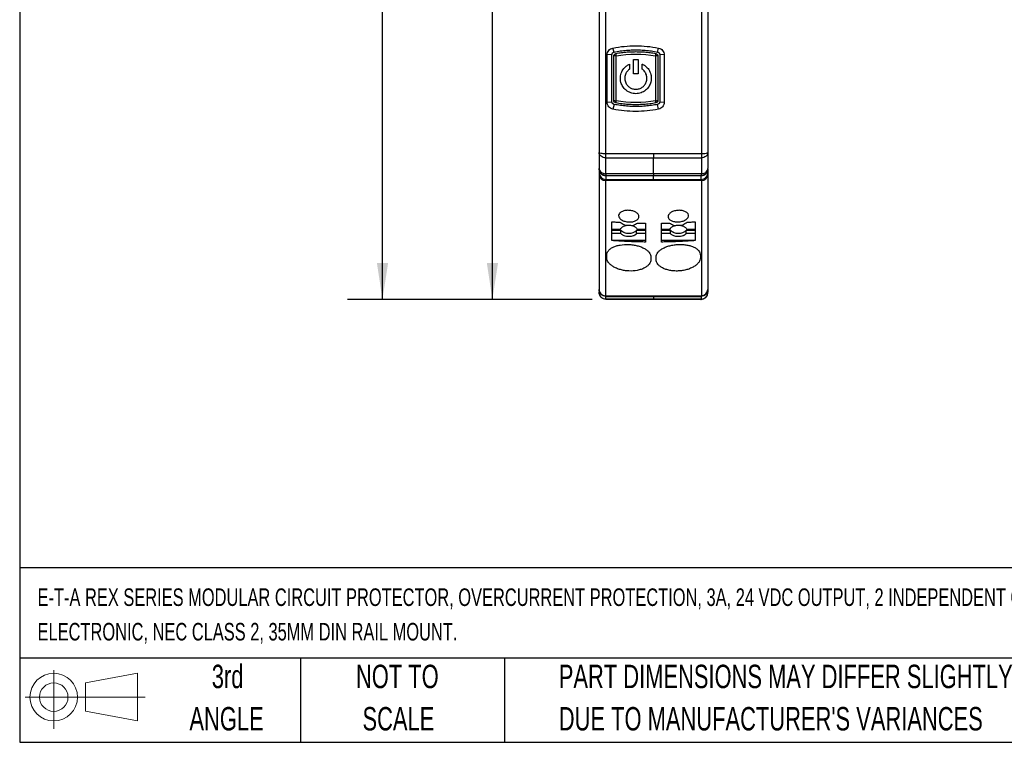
# Model space of a CAD drawing. Header units: millimetres. Extents: x 8 to 341, y 8 to 262.
# Tile 1 of 15: x 8 to 119, y 8 to 90. Entities that reach past the tile are written whole.
import ezdxf

# ---------------------------------------------------------------- set-up
doc = ezdxf.new("R2010")
doc.units = ezdxf.units.MM
doc.header["$LTSCALE"] = 1.25
doc.layers.add('DIMENSIONS', color=140, linetype='Continuous', lineweight=25)
doc.layers.add('TEXT', color=140, linetype='Continuous', lineweight=25)
doc.styles.add('SLDTEXTSTYLE0', font='TXT', dxfattribs={"width": 0.7})
doc.dimstyles.new('SLDDIMSTYLE0', dxfattribs={"dimtxt": 2.69751, "dimasz": 4.1275, "dimexe": 0, "dimexo": 0.0625, "dimgap": 0.674377, "dimtad": 0, "dimtih": 1, "dimtoh": 1, "dimrnd": 1e-09, "dimzin": 12, "dimdsep": 46, "dimtxsty": 'SLDTEXTSTYLE0', "dimsah": 1, "dimcen": 0.09, "dimadec": 0, "dimazin": 3, "dimtfac": 1, "dimtofl": 0, "dimtmove": 0, "dimatfit": 3, "dimfxl": 0, "dimfrac": 2, "dimtolj": 1, "dimtzin": 12, "dimarcsym": 0})

# ---------------------------------------------------------------- blocks, each defined once
blk = doc.blocks.new('Block11')
at = {"color": 7, "linetype": 'Continuous', "lineweight": 18}
for p, q in [((3.24, 6.64), (3.24, 0)), ((6.85, 5.21), (12.72, 6.29)), ((12.72, 6.29), (12.72, 0.91)), ((6.85, 2), (6.85, 5.21)), ((0, 3.6), (13.59, 3.6)), ((6.85, 2), (12.72, 0.91))]:
    blk.add_line(p, q, dxfattribs=at)
for radius in [2.69, 1.61]:
    blk.add_circle((3.24, 3.6), radius, dxfattribs=at)
blk = doc.blocks.new('Block12')
at = {"color": 7, "linetype": 'Continuous'}
blk.add_blockref('Block11', (0, 0), dxfattribs=at)
blk = doc.blocks.new('SW_NOTE_0')
at = {"layer": 'TEXT', "color": 0, "attachment_point": 1, "style": 'SLDTEXTSTYLE0'}
for s, insert, char_height in [('E-T-A REX SERIES MODULAR CIRCUIT PROTECTOR, OVERCURRENT PROTECTION, 3A, 24 VDC OUTPUT, 2 INDEPENDENT CHANNEL(S),', (0, 2.56), 1.98438), ('ELECTRONIC, NEC CLASS 2, 35MM DIN RAIL MOUNT.', (0, -1.34), 1.9844)]:
    blk.add_mtext(s, dxfattribs=dict(at, insert=insert, char_height=char_height))
blk = doc.blocks.new('SW_NOTE_0_3')
at = {"layer": 'TEXT', "color": 0, "char_height": 2.6458, "attachment_point": 1, "style": 'SLDTEXTSTYLE0'}
for s, insert in [('PART DIMENSIONS MAY DIFFER SLIGHTLY', (0, 3.41)), ("DUE TO MANUFACTURER'S VARIANCES", (0, -1.37))]:
    blk.add_mtext(s, dxfattribs=dict(at, insert=insert))
blk = doc.blocks.new('SW_NOTE_0_4')
at = {"layer": 'TEXT', "color": 0, "char_height": 2.646, "attachment_point": 2, "style": 'SLDTEXTSTYLE0'}
for s, insert in [('NOT TO', (6.57, 3.41)), ('SCALE', (6.69, -1.37))]:
    blk.add_mtext(s, dxfattribs=dict(at, insert=insert))
blk = doc.blocks.new('SW_NOTE_0_5')
at = {"layer": 'TEXT', "color": 0, "char_height": 2.646, "attachment_point": 2, "style": 'SLDTEXTSTYLE0'}
for s, insert in [('3rd', (2.89, 3.41)), ('ANGLE', (2.77, -1.37))]:
    blk.add_mtext(s, dxfattribs=dict(at, insert=insert))
blk = doc.blocks.new('_D_2')
at = {"layer": 'DIMENSIONS'}
for p, q in [((79.96, 136.89), (57.42, 136.89)), ((61.39, 136.89), (61.39, 102.41)), ((57.39, 97.52), (56.48, 97.52)), ((56.48, 97.52), (56.48, 93.23)), ((65.4, 97.52), (66.31, 97.52)), ((66.31, 97.52), (66.31, 93.23)), ((56.48, 93.23), (57.39, 93.23)), ((61.39, 57.99), (61.39, 92.63)), ((66.31, 93.23), (65.4, 93.23)), ((72.68, 57.99), (57.42, 57.99))]:
    blk.add_line(p, q, dxfattribs=at)
for points in [[(61.39, 136.89), (60.76, 132.76), (62.03, 132.76)], [(61.39, 57.99), (62.03, 62.12), (60.76, 62.12)]]:
    blk.add_solid(points, dxfattribs=at)
at = {"layer": 'DIMENSIONS', "char_height": 2.646, "attachment_point": 1, "style": 'SLDTEXTSTYLE0'}
for s, insert in [('78.9', (57.39, 101.54)), ('3.11', (57.39, 96.64))]:
    blk.add_mtext(s, dxfattribs=dict(at, insert=insert))
blk = doc.blocks.new('_D_3')
at = {"layer": 'DIMENSIONS'}
for p, q in [((68.18, 139.89), (44.99, 139.89)), ((48.96, 139.89), (48.96, 114.39)), ((44.95, 109.5), (44.05, 109.5)), ((44.05, 109.5), (44.05, 105.21)), ((52.97, 109.5), (53.88, 109.5)), ((53.88, 109.5), (53.88, 105.21)), ((44.05, 105.21), (44.95, 105.21)), ((53.88, 105.21), (52.97, 105.21)), ((48.96, 57.99), (48.96, 104.61)), ((72.68, 57.99), (44.99, 57.99))]:
    blk.add_line(p, q, dxfattribs=at)
for points in [[(48.96, 139.89), (48.33, 135.76), (49.6, 135.76)], [(48.96, 57.99), (49.6, 62.12), (48.33, 62.12)]]:
    blk.add_solid(points, dxfattribs=at)
at = {"layer": 'DIMENSIONS', "char_height": 2.646, "attachment_point": 1, "style": 'SLDTEXTSTYLE0'}
for s, insert in [('81.9', (44.95, 113.51)), ('3.22', (44.95, 108.62))]:
    blk.add_mtext(s, dxfattribs=dict(at, insert=insert))

msp = doc.modelspace()

# ---------------------------------------------------------------- linework, layer by layer
for p, q in [((73.463, 118.651), (73.463, 74.584)), ((74.176, 118.823), (74.176, 74.487)), ((85.05, 118.823), (85.05, 74.487)), ((85.763, 118.651), (85.763, 74.584)), ((75.155, 85.952), (75.012, 86.405)), ((80.071, 85.952), (80.173, 86.405)), ((74.913, 85.657), (74.36, 85.619)), ((74.36, 80.277), (74.36, 85.619)), ((80.825, 85.619), (80.313, 85.657)), ((80.825, 85.619), (80.825, 80.277)), ((74.36, 80.277), (74.913, 80.326)), ((80.313, 80.326), (80.825, 80.277)), ((75.155, 80.032), (75.012, 79.491)), ((80.173, 79.49), (80.071, 80.032)), ((73.463, 74.584), (73.463, 72.792)), ((74.202, 72.192), (74.204, 73.984)), ((79.613, 72.192), (79.613, 73.983)), ((85.021, 73.984), (85.023, 72.192)), ((85.763, 74.584), (85.763, 72.792)), ((73.463, 72.711), (73.463, 72.298)), ((73.477, 72.604), (73.471, 72.598)), ((85.754, 72.598), (85.748, 72.604)), ((85.763, 72.711), (85.763, 72.298)), ((73.463, 72.063), (73.463, 59.095)), ((74.219, 71.951), (74.252, 71.982)), ((74.219, 71.951), (74.219, 71.538)), ((74.252, 71.982), (74.263, 71.992)), ((79.613, 71.547), (79.613, 71.952)), ((85.007, 71.538), (85.006, 71.951)), ((85.05, 71.421), (85.05, 58.411)), ((85.763, 72.063), (85.763, 59.095)), ((74.913, 64.64), (74.913, 66.771)), ((74.913, 65.941), (75.868, 65.941)), ((74.913, 65.81), (75.931, 65.81)), ((75.931, 65.427), (75.931, 65.81)), ((77.695, 65.81), (78.713, 65.81)), ((77.695, 65.427), (77.695, 65.81)), ((77.757, 65.941), (78.713, 65.941)), ((78.713, 66.607), (78.713, 64.476)), ((80.513, 64.476), (80.513, 66.607)), ((80.513, 65.941), (81.468, 65.941)), ((80.513, 65.81), (81.531, 65.81)), ((81.531, 65.427), (81.531, 65.81)), ((83.295, 65.81), (84.313, 65.81)), ((83.295, 65.427), (83.295, 65.81)), ((83.357, 65.941), (84.313, 65.941)), ((84.313, 66.771), (84.313, 64.64)), ((75.931, 65.427), (74.913, 65.427)), ((74.913, 64.669), (78.713, 64.669)), ((78.713, 65.427), (77.695, 65.427)), ((81.531, 65.427), (80.513, 65.427)), ((80.513, 64.669), (84.313, 64.669)), ((84.313, 65.427), (83.295, 65.427)), ((73.463, 59.095), (73.463, 58.792)), ((85.763, 59.095), (85.763, 58.792)), ((74.216, 58.021), (74.216, 58.325)), ((79.613, 58.315), (79.613, 58.021)), ((79.613, 57.992), (79.613, 58.021)), ((85.009, 58.325), (85.01, 58.021))]:
    msp.add_line(p, q)
at = {"flags": 128}
for points in [[(79.613, 74.485), (79.613, 74.414), (79.613, 74.343), (79.613, 74.275), (79.613, 74.21), (79.613, 74.147), (79.613, 74.088), (79.613, 74.033), (79.613, 73.983)], [(74.176, 71.421), (74.176, 69.692), (74.176, 67.993), (74.176, 66.322), (74.176, 64.68), (74.176, 63.068), (74.176, 61.486), (74.176, 59.934), (74.176, 58.411)], [(79.613, 72.192), (79.613, 72.147), (79.613, 72.107), (79.613, 72.072), (79.613, 72.044), (79.613, 72.021), (79.613, 72.005), (79.613, 71.995), (79.613, 71.992)], [(79.613, 71.547), (79.613, 71.536), (79.613, 71.525), (79.613, 71.512), (79.613, 71.498), (79.613, 71.483), (79.613, 71.467), (79.613, 71.45), (79.613, 71.431)], [(79.613, 58.399), (79.613, 58.386), (79.613, 58.373), (79.613, 58.362), (79.613, 58.351), (79.613, 58.341), (79.613, 58.331), (79.613, 58.323), (79.613, 58.315)]]:
    msp.add_lwpolyline(points, dxfattribs=at)
for centre, radius, start, end in [((85.212, 75.963), 1.485, 263.74057, 291.77787), ((74.241, 72.73), 0.779, 181.37916, 268.40582), ((84.963, 72.792), 0.8, 270, 0), ((84.984, 72.73), 0.779, 271.59415, 358.62084), ((74.241, 72.316), 0.778, 181.37872, 268.36253), ((74.175, 72.136), 0.716, 185.91604, 270.08045), ((84.984, 72.316), 0.778, 271.63747, 358.62128), ((85.051, 72.136), 0.716, 269.91955, 354.08396), ((85.029, 59.147), 0.736, 271.6471, 355.96223), ((84.963, 58.792), 0.8, 270, 0)]:
    msp.add_arc(centre, radius, start, end)
for points, knots in [([(74.36, 85.619), (74.36, 85.805), (74.427, 85.988), (74.663, 86.271), (74.829, 86.37), (75.012, 86.405)], [0, 0, 0, 0, 0.5, 0.5, 1, 1, 1, 1]), ([(75.012, 86.405), (75.86, 86.571), (76.724, 86.655), (78.458, 86.655), (79.321, 86.572), (80.173, 86.405)], [0, 0, 0, 0, 0.5, 0.5, 1, 1, 1, 1]), ([(75.113, 85.492), (75.113, 85.561), (75.138, 85.631), (75.227, 85.737), (75.29, 85.774), (75.359, 85.787)], [0, 0, 0, 0, 0.5, 0.5, 1, 1, 1, 1]), ([(75.155, 85.952), (75.271, 85.974), (75.504, 86.018), (75.855, 86.071), (76.207, 86.115), (76.56, 86.15), (76.913, 86.174), (77.267, 86.189), (77.62, 86.193), (77.973, 86.188), (78.326, 86.173), (78.678, 86.149), (79.028, 86.114), (79.378, 86.07), (79.725, 86.017), (79.956, 85.973), (80.071, 85.952)], [0, 0, 0, 0, 0.0721098, 0.1440883, 0.215942, 0.2876776, 0.3593016, 0.4308206, 0.5022414, 0.5735705, 0.6448149, 0.715981, 0.7870758, 0.8581061, 0.9290785, 1, 1, 1, 1]), ([(75.359, 85.787), (75.351, 85.786), (75.35, 85.756), (75.357, 85.656), (75.366, 85.585), (75.379, 85.512)], [0, 0, 0, 0, 0.5, 0.5, 1, 1, 1, 1]), ([(75.359, 85.787), (75.465, 85.806), (75.677, 85.843), (75.998, 85.888), (76.32, 85.926), (76.642, 85.955), (76.965, 85.976), (77.289, 85.989), (77.613, 85.993), (77.937, 85.989), (78.26, 85.976), (78.583, 85.955), (78.906, 85.926), (79.227, 85.888), (79.548, 85.843), (79.761, 85.806), (79.867, 85.787)], [0, 0, 0, 0, 0.0716048, 0.1431292, 0.2145863, 0.2859896, 0.3573523, 0.4286878, 0.5000095, 0.5713309, 0.6426653, 0.714026, 0.7854265, 0.8568802, 0.9284002, 1, 1, 1, 1]), ([(79.846, 85.512), (79.859, 85.585), (79.868, 85.656), (79.876, 85.756), (79.874, 85.786), (79.867, 85.787)], [0, 0, 0, 0, 0.5, 0.5, 1, 1, 1, 1]), ([(79.867, 85.787), (79.935, 85.774), (79.999, 85.737), (80.088, 85.631), (80.113, 85.561), (80.113, 85.492)], [0, 0, 0, 0, 0.5, 0.5, 1, 1, 1, 1]), ([(80.173, 86.405), (80.356, 86.369), (80.522, 86.271), (80.759, 85.985), (80.825, 85.805), (80.825, 85.619)], [0, 0, 0, 0, 0.5, 0.5, 1, 1, 1, 1]), ([(75.379, 85.512), (75.307, 85.512), (75.238, 85.509), (75.14, 85.502), (75.113, 85.497), (75.113, 85.492)], [0, 0, 0, 0, 0.5, 0.5, 1, 1, 1, 1]), ([(75.113, 80.492), (75.113, 80.642), (75.113, 80.942), (75.113, 81.395), (75.113, 81.847), (75.113, 82.301), (75.113, 82.755), (75.113, 83.21), (75.113, 83.665), (75.113, 84.121), (75.113, 84.577), (75.113, 85.035), (75.113, 85.339), (75.113, 85.492)], [0, 0, 0, 0, 0.0912815, 0.1823399, 0.2732243, 0.3639844, 0.4546697, 0.54533, 0.6360153, 0.7267754, 0.8176599, 0.9087184, 1, 1, 1, 1]), ([(80.113, 85.492), (80.113, 85.497), (80.085, 85.502), (79.988, 85.509), (79.919, 85.512), (79.846, 85.512)], [0, 0, 0, 0, 0.5, 0.5, 1, 1, 1, 1]), ([(80.113, 85.492), (80.113, 85.339), (80.113, 85.035), (80.113, 84.577), (80.113, 84.121), (80.113, 83.665), (80.113, 83.21), (80.113, 82.755), (80.113, 82.301), (80.113, 81.847), (80.113, 81.395), (80.113, 80.942), (80.113, 80.642), (80.113, 80.492)], [0, 0, 0, 0, 0.09128141, 0.18233972, 0.27322412, 0.36398412, 0.4546694, 0.54532977, 0.63601511, 0.72677521, 0.81765978, 0.90871831, 1, 1, 1, 1]), ([(78.313, 84.596), (78.348, 84.58), (78.418, 84.547), (78.519, 84.491), (78.615, 84.428), (78.708, 84.359), (78.838, 84.247), (78.995, 84.079), (79.154, 83.838), (79.273, 83.572), (79.353, 83.26), (79.374, 82.918), (79.313, 82.504), (79.118, 82.04), (78.734, 81.604), (78.206, 81.31), (77.715, 81.225), (77.317, 81.258), (76.935, 81.358), (76.495, 81.601), (76.119, 82.026), (75.926, 82.467), (75.854, 82.87), (75.866, 83.221), (75.945, 83.553), (76.067, 83.83), (76.229, 84.076), (76.402, 84.263), (76.575, 84.406), (76.737, 84.513), (76.854, 84.568), (76.913, 84.596)], [0, 0, 0, 0, 0.0121605, 0.0242445, 0.0363047, 0.0483942, 0.060566, 0.0904092, 0.1202757, 0.1510235, 0.1817766, 0.2211205, 0.2581468, 0.3129487, 0.3771143, 0.4373266, 0.4994816, 0.5307847, 0.5621668, 0.623222, 0.6857096, 0.7374953, 0.7724763, 0.8142244, 0.8468302, 0.8794376, 0.9092539, 0.9390562, 0.9594186, 0.9796497, 1, 1, 1, 1]), ([(76.913, 84.027), (76.881, 84.005), (76.818, 83.96), (76.733, 83.883), (76.655, 83.799), (76.585, 83.708), (76.524, 83.611), (76.454, 83.471), (76.389, 83.284), (76.356, 83.045), (76.369, 82.801), (76.445, 82.505), (76.616, 82.204), (76.896, 81.948), (77.229, 81.782), (77.613, 81.72), (78, 81.783), (78.331, 81.949), (78.605, 82.202), (78.816, 82.562), (78.88, 82.945), (78.841, 83.265), (78.777, 83.459), (78.701, 83.612), (78.612, 83.749), (78.488, 83.896), (78.371, 83.984), (78.313, 84.027)], [0, 0, 0, 0, 0.0183701, 0.0364321, 0.0543396, 0.0722502, 0.0903217, 0.1087077, 0.1459669, 0.1832321, 0.2220313, 0.2607993, 0.3269409, 0.3823206, 0.4377661, 0.5001741, 0.5626536, 0.619831, 0.6724142, 0.7370574, 0.8136236, 0.8509939, 0.8883789, 0.9098008, 0.9312288, 0.965618, 1, 1, 1, 1]), ([(75.012, 79.491), (74.829, 79.526), (74.662, 79.625), (74.426, 79.91), (74.36, 80.092), (74.36, 80.277)], [0, 0, 0, 0, 0.5, 0.5, 1, 1, 1, 1]), ([(75.113, 80.492), (75.113, 80.478), (75.14, 80.465), (75.238, 80.444), (75.307, 80.438), (75.379, 80.436)], [0, 0, 0, 0, 0.5, 0.5, 1, 1, 1, 1]), ([(75.359, 80.197), (75.29, 80.209), (75.227, 80.246), (75.138, 80.353), (75.113, 80.422), (75.113, 80.492)], [0, 0, 0, 0, 0.5, 0.5, 1, 1, 1, 1]), ([(75.379, 80.436), (75.368, 80.37), (75.36, 80.309), (75.352, 80.223), (75.353, 80.198), (75.359, 80.197)], [0, 0, 0, 0, 0.5, 0.5, 1, 1, 1, 1]), ([(79.867, 80.197), (79.752, 80.177), (79.523, 80.137), (79.178, 80.089), (78.831, 80.05), (78.484, 80.021), (78.136, 80.001), (77.787, 79.991), (77.438, 79.991), (77.09, 80.001), (76.741, 80.021), (76.394, 80.05), (76.047, 80.089), (75.702, 80.137), (75.473, 80.177), (75.359, 80.197)], [0, 0, 0, 0, 0.077042, 0.1540253, 0.2309606, 0.3078584, 0.3847294, 0.461584, 0.5384329, 0.6152867, 0.692156, 0.7690514, 0.8459835, 0.9229629, 1, 1, 1, 1]), ([(79.846, 80.436), (79.919, 80.438), (79.988, 80.444), (80.085, 80.465), (80.113, 80.478), (80.113, 80.492)], [0, 0, 0, 0, 0.5, 0.5, 1, 1, 1, 1]), ([(79.867, 80.197), (79.872, 80.198), (79.873, 80.223), (79.865, 80.309), (79.857, 80.37), (79.846, 80.436)], [0, 0, 0, 0, 0.5, 0.5, 1, 1, 1, 1]), ([(80.113, 80.492), (80.113, 80.422), (80.088, 80.353), (79.999, 80.246), (79.935, 80.209), (79.867, 80.197)], [0, 0, 0, 0, 0.5, 0.5, 1, 1, 1, 1]), ([(80.825, 80.277), (80.825, 80.091), (80.759, 79.91), (80.522, 79.625), (80.356, 79.526), (80.173, 79.49)], [0, 0, 0, 0, 0.5, 0.5, 1, 1, 1, 1]), ([(80.173, 79.49), (79.322, 79.324), (78.456, 79.24), (77.157, 79.24), (76.724, 79.262), (75.864, 79.345), (75.437, 79.407), (75.012, 79.491)], [0, 0, 0, 0, 0.5, 0.5, 0.75, 0.75, 1, 1, 1, 1]), ([(80.071, 80.032), (79.956, 80.01), (79.728, 79.967), (79.382, 79.914), (79.034, 79.87), (78.685, 79.836), (78.334, 79.811), (77.982, 79.796), (77.629, 79.79), (77.275, 79.795), (76.921, 79.809), (76.567, 79.833), (76.213, 79.868), (75.859, 79.912), (75.506, 79.966), (75.272, 80.01), (75.155, 80.032)], [0, 0, 0, 0, 0.07048581, 0.14111043, 0.21187546, 0.28278246, 0.35383299, 0.42502862, 0.49637087, 0.56786129, 0.6395014, 0.71129272, 0.78323675, 0.85533498, 0.92758891, 1, 1, 1, 1]), ([(73.463, 74.584), (73.463, 74.56), (73.537, 74.536), (73.797, 74.501), (73.982, 74.489), (74.176, 74.487)], [0, 0, 0, 0, 0.5, 0.5, 1, 1, 1, 1]), ([(74.204, 73.984), (74.114, 73.989), (74.018, 74.007), (73.835, 74.07), (73.748, 74.117), (73.605, 74.232), (73.55, 74.301), (73.479, 74.443), (73.463, 74.516), (73.463, 74.584)], [0, 0, 0, 0, 0.25, 0.25, 0.5, 0.5, 0.75, 0.75, 1, 1, 1, 1]), ([(74.176, 74.487), (74.401, 74.487), (74.853, 74.486), (75.531, 74.486), (76.209, 74.486), (76.889, 74.485), (77.569, 74.485), (78.25, 74.485), (78.931, 74.485), (79.386, 74.485), (79.613, 74.485)], [0, 0, 0, 0, 0.124923, 0.2498674, 0.3748335, 0.4998215, 0.6248319, 0.7498648, 0.8749208, 1, 1, 1, 1]), ([(79.613, 74.485), (79.84, 74.485), (80.294, 74.485), (80.975, 74.485), (81.656, 74.485), (82.336, 74.485), (83.016, 74.486), (83.695, 74.486), (84.373, 74.486), (84.824, 74.487), (85.05, 74.487)], [0, 0, 0, 0, 0.12508488, 0.25014487, 0.37518028, 0.50019143, 0.62517866, 0.75014229, 0.87508262, 1, 1, 1, 1]), ([(85.763, 74.584), (85.763, 74.516), (85.747, 74.443), (85.676, 74.301), (85.62, 74.232), (85.477, 74.117), (85.391, 74.07), (85.207, 74.007), (85.112, 73.989), (85.021, 73.984)], [0, 0, 0, 0, 0.25, 0.25, 0.5, 0.5, 0.75, 0.75, 1, 1, 1, 1]), ([(73.463, 72.792), (73.463, 72.724), (73.479, 72.651), (73.549, 72.509), (73.605, 72.441), (73.747, 72.326), (73.833, 72.279), (74.016, 72.215), (74.112, 72.198), (74.202, 72.192)], [0, 0, 0, 0, 0.25, 0.25, 0.5, 0.5, 0.75, 0.75, 1, 1, 1, 1]), ([(74.263, 71.992), (74.053, 71.992), (73.845, 72.078), (73.549, 72.374), (73.463, 72.582), (73.463, 72.792)], [0, 0, 0, 0, 0.5, 0.5, 1, 1, 1, 1]), ([(85.023, 72.192), (85.114, 72.198), (85.209, 72.215), (85.392, 72.279), (85.478, 72.326), (85.621, 72.441), (85.676, 72.509), (85.747, 72.651), (85.763, 72.724), (85.763, 72.792)], [0, 0, 0, 0, 0.25, 0.25, 0.5, 0.5, 0.75, 0.75, 1, 1, 1, 1]), ([(79.613, 71.431), (79.431, 71.431), (79.067, 71.431), (78.522, 71.431), (77.977, 71.431), (77.432, 71.43), (76.888, 71.429), (76.344, 71.428), (75.801, 71.426), (75.258, 71.424), (74.716, 71.423), (74.356, 71.421), (74.176, 71.421)], [0, 0, 0, 0, 0.099717, 0.199433, 0.299172, 0.398958, 0.4988152, 0.5987673, 0.6988382, 0.7990517, 0.8994311, 1, 1, 1, 1]), ([(85.05, 71.421), (84.869, 71.421), (84.509, 71.423), (83.967, 71.424), (83.425, 71.426), (82.881, 71.428), (82.338, 71.429), (81.793, 71.43), (81.249, 71.431), (80.704, 71.431), (80.158, 71.431), (79.795, 71.431), (79.613, 71.431)], [0, 0, 0, 0, 0.1005514, 0.2009173, 0.3011211, 0.4011863, 0.5011365, 0.6009956, 0.7007875, 0.8005362, 0.9002657, 1, 1, 1, 1]), ([(85.763, 72.298), (85.763, 72.283), (85.763, 72.255), (85.763, 72.2), (85.763, 72.137), (85.763, 72.087), (85.763, 72.063)], [0, 0, 0, 0, 0.2511676, 0.5005084, 0.7495937, 1, 1, 1, 1]), ([(76.812, 66.746), (76.66, 66.753), (76.509, 66.777), (76.231, 66.857), (76.103, 66.912), (75.891, 67.046), (75.806, 67.123), (75.691, 67.29), (75.662, 67.377), (75.663, 67.549), (75.694, 67.633), (75.81, 67.784), (75.895, 67.852), (76.107, 67.961), (76.235, 68.003), (76.511, 68.055), (76.662, 68.065), (76.963, 68.052), (77.114, 68.029), (77.394, 67.952), (77.521, 67.899), (77.735, 67.769), (77.819, 67.694), (77.934, 67.531), (77.963, 67.445), (77.962, 67.274), (77.932, 67.188), (77.817, 67.034), (77.731, 66.964), (77.52, 66.85), (77.392, 66.806), (77.114, 66.75), (76.964, 66.739), (76.812, 66.746)], [0, 0, 0, 0, 0.0625, 0.0625, 0.125, 0.125, 0.1875, 0.1875, 0.25, 0.25, 0.3125, 0.3125, 0.375, 0.375, 0.4375, 0.4375, 0.5, 0.5, 0.5625, 0.5625, 0.625, 0.625, 0.6875, 0.6875, 0.75, 0.75, 0.8125, 0.8125, 0.875, 0.875, 0.9375, 0.9375, 1, 1, 1, 1]), ([(82.745, 66.789), (82.599, 66.757), (82.446, 66.742), (82.147, 66.747), (82, 66.767), (81.736, 66.838), (81.617, 66.89), (81.427, 67.017), (81.355, 67.091), (81.268, 67.254), (81.253, 67.34), (81.283, 67.512), (81.328, 67.597), (81.47, 67.753), (81.568, 67.824), (81.801, 67.94), (81.937, 67.987), (82.225, 68.048), (82.379, 68.062), (82.679, 68.058), (82.824, 68.04), (83.091, 67.971), (83.208, 67.922), (83.398, 67.8), (83.47, 67.727), (83.557, 67.569), (83.572, 67.482), (83.543, 67.31), (83.498, 67.223), (83.357, 67.064), (83.259, 66.991), (83.026, 66.869), (82.891, 66.821), (82.745, 66.789)], [0, 0, 0, 0, 0.0625, 0.0625, 0.125, 0.125, 0.1875, 0.1875, 0.25, 0.25, 0.3125, 0.3125, 0.375, 0.375, 0.4375, 0.4375, 0.5, 0.5, 0.5625, 0.5625, 0.625, 0.625, 0.6875, 0.6875, 0.75, 0.75, 0.8125, 0.8125, 0.875, 0.875, 0.9375, 0.9375, 1, 1, 1, 1]), ([(74.913, 66.771), (75.062, 66.76), (75.362, 66.739), (75.661, 66.721), (75.811, 66.712)], [0, 0, 0, 0, 0.4999881, 1, 1, 1, 1]), ([(75.868, 65.941), (75.88, 65.961), (75.904, 66.001), (75.952, 66.058), (76.018, 66.122), (76.109, 66.19), (76.271, 66.277), (76.506, 66.352), (76.813, 66.382), (77.119, 66.352), (77.354, 66.277), (77.516, 66.19), (77.618, 66.114), (77.701, 66.031), (77.739, 65.971), (77.757, 65.941)], [0, 0, 0, 0, 0.0407514, 0.0813439, 0.1221907, 0.186199, 0.2504252, 0.3782535, 0.5000308, 0.6218082, 0.7496365, 0.8136448, 0.877871, 0.9388818, 1, 1, 1, 1]), ([(75.931, 65.81), (75.946, 65.793), (75.975, 65.759), (76.028, 65.712), (76.087, 65.669), (76.151, 65.629), (76.222, 65.593), (76.347, 65.539), (76.542, 65.485), (76.813, 65.462), (77.083, 65.485), (77.306, 65.547), (77.476, 65.626), (77.602, 65.71), (77.664, 65.776), (77.695, 65.81)], [0, 0, 0, 0, 0.04227507, 0.08387465, 0.12513913, 0.16641717, 0.20805712, 0.25039837, 0.37513814, 0.50012152, 0.62486136, 0.74984479, 0.83364157, 0.91609655, 1, 1, 1, 1]), ([(76.313, 66.402), (76.479, 66.393), (76.812, 66.377), (77.146, 66.365), (77.313, 66.358)], [0, 0, 0, 0, 0.4999913, 1, 1, 1, 1]), ([(77.811, 66.626), (77.961, 66.622), (78.262, 66.614), (78.562, 66.609), (78.713, 66.607)], [0, 0, 0, 0, 0.4999962, 1, 1, 1, 1]), ([(80.513, 66.607), (80.662, 66.609), (80.962, 66.614), (81.262, 66.622), (81.411, 66.625)], [0, 0, 0, 0, 0.5000038, 1, 1, 1, 1]), ([(81.468, 65.941), (81.48, 65.961), (81.504, 66.001), (81.552, 66.058), (81.618, 66.122), (81.709, 66.19), (81.871, 66.277), (82.106, 66.352), (82.413, 66.382), (82.719, 66.352), (82.954, 66.277), (83.116, 66.19), (83.218, 66.114), (83.301, 66.031), (83.339, 65.971), (83.357, 65.941)], [0, 0, 0, 0, 0.0407514, 0.0813439, 0.1221907, 0.186199, 0.2504252, 0.3782535, 0.5000308, 0.6218082, 0.7496365, 0.8136448, 0.877871, 0.9388818, 1, 1, 1, 1]), ([(81.531, 65.81), (81.546, 65.793), (81.575, 65.759), (81.628, 65.712), (81.687, 65.669), (81.751, 65.629), (81.822, 65.593), (81.947, 65.539), (82.142, 65.485), (82.413, 65.462), (82.683, 65.485), (82.906, 65.547), (83.076, 65.626), (83.202, 65.71), (83.264, 65.776), (83.295, 65.81)], [0, 0, 0, 0, 0.0422751, 0.0838747, 0.1251391, 0.1664172, 0.2080571, 0.2503984, 0.3751381, 0.5001215, 0.6248614, 0.7498448, 0.8336416, 0.9160965, 1, 1, 1, 1]), ([(81.913, 66.358), (82.079, 66.365), (82.413, 66.377), (82.746, 66.393), (82.913, 66.402)], [0, 0, 0, 0, 0.5000087, 1, 1, 1, 1]), ([(83.411, 66.712), (83.562, 66.721), (83.862, 66.739), (84.163, 66.76), (84.313, 66.771)], [0, 0, 0, 0, 0.500012, 1, 1, 1, 1]), ([(78.713, 64.476), (78.501, 64.48), (78.078, 64.487), (77.444, 64.505), (76.81, 64.529), (76.177, 64.56), (75.545, 64.596), (75.123, 64.626), (74.913, 64.64)], [0, 0, 0, 0, 0.1666849, 0.3333621, 0.5000318, 0.6666945, 0.8333504, 1, 1, 1, 1]), ([(77.695, 65.427), (77.68, 65.41), (77.65, 65.376), (77.597, 65.329), (77.539, 65.286), (77.474, 65.246), (77.404, 65.21), (77.278, 65.156), (77.083, 65.102), (76.813, 65.079), (76.542, 65.102), (76.32, 65.164), (76.15, 65.243), (76.023, 65.327), (75.962, 65.393), (75.931, 65.427)], [0, 0, 0, 0, 0.0422751, 0.0838747, 0.1251391, 0.1664172, 0.2080571, 0.2503984, 0.3751381, 0.5001215, 0.6248614, 0.7498448, 0.8336416, 0.9160965, 1, 1, 1, 1]), ([(84.313, 64.64), (84.102, 64.626), (83.681, 64.596), (83.048, 64.56), (82.415, 64.529), (81.781, 64.505), (81.147, 64.487), (80.724, 64.48), (80.513, 64.476)], [0, 0, 0, 0, 0.16664958, 0.33330553, 0.49996819, 0.66663792, 0.83331507, 1, 1, 1, 1]), ([(83.295, 65.427), (83.28, 65.41), (83.25, 65.376), (83.197, 65.329), (83.139, 65.286), (83.074, 65.246), (83.004, 65.21), (82.878, 65.156), (82.683, 65.102), (82.413, 65.079), (82.142, 65.102), (81.92, 65.164), (81.75, 65.243), (81.623, 65.327), (81.562, 65.393), (81.531, 65.427)], [0, 0, 0, 0, 0.0422751, 0.0838747, 0.1251391, 0.1664172, 0.2080571, 0.2503984, 0.3751381, 0.5001215, 0.6248614, 0.7498448, 0.8336416, 0.9160965, 1, 1, 1, 1]), ([(74.313, 62.983), (74.313, 63.073), (74.329, 63.16), (74.392, 63.328), (74.439, 63.411), (74.564, 63.566), (74.64, 63.638), (74.819, 63.773), (74.924, 63.836), (75.152, 63.947), (75.277, 63.995), (75.548, 64.079), (75.693, 64.113), (76.143, 64.191), (76.473, 64.212), (76.963, 64.192), (77.129, 64.177), (77.453, 64.13), (77.61, 64.099), (77.914, 64.022), (78.062, 63.975), (78.335, 63.869), (78.461, 63.809), (78.696, 63.677), (78.8, 63.605), (78.981, 63.454), (79.06, 63.374), (79.185, 63.206), (79.232, 63.121), (79.296, 62.946), (79.313, 62.856), (79.313, 62.766)], [0, 0, 0, 0, 0.0625, 0.0625, 0.125, 0.125, 0.1875, 0.1875, 0.25, 0.25, 0.3125, 0.3125, 0.375, 0.375, 0.5, 0.5, 0.5625, 0.5625, 0.625, 0.625, 0.6875, 0.6875, 0.75, 0.75, 0.8125, 0.8125, 0.875, 0.875, 0.9375, 0.9375, 1, 1, 1, 1]), ([(79.913, 62.766), (79.913, 62.856), (79.929, 62.944), (79.992, 63.119), (80.04, 63.206), (80.165, 63.373), (80.242, 63.452), (80.424, 63.604), (80.529, 63.676), (80.761, 63.807), (80.887, 63.867), (81.162, 63.974), (81.309, 64.021), (81.611, 64.098), (81.77, 64.13), (82.095, 64.177), (82.258, 64.192), (82.585, 64.205), (82.752, 64.204), (83.072, 64.184), (83.228, 64.166), (83.53, 64.113), (83.676, 64.079), (83.945, 63.996), (84.071, 63.948), (84.302, 63.836), (84.404, 63.775), (84.584, 63.64), (84.661, 63.566), (84.786, 63.411), (84.833, 63.33), (84.896, 63.161), (84.913, 63.073), (84.913, 62.983)], [0, 0, 0, 0, 0.0625, 0.0625, 0.125, 0.125, 0.1875, 0.1875, 0.25, 0.25, 0.3125, 0.3125, 0.375, 0.375, 0.4375, 0.4375, 0.5, 0.5, 0.5625, 0.5625, 0.625, 0.625, 0.6875, 0.6875, 0.75, 0.75, 0.8125, 0.8125, 0.875, 0.875, 0.9375, 0.9375, 1, 1, 1, 1]), ([(79.313, 62.494), (79.313, 62.405), (79.297, 62.317), (79.234, 62.145), (79.186, 62.06), (79.062, 61.898), (78.985, 61.821), (78.805, 61.677), (78.701, 61.609), (78.471, 61.488), (78.346, 61.435), (78.074, 61.343), (77.928, 61.304), (77.478, 61.216), (77.148, 61.192), (76.659, 61.212), (76.493, 61.228), (76.17, 61.278), (76.014, 61.312), (75.71, 61.397), (75.563, 61.448), (75.291, 61.563), (75.164, 61.627), (74.93, 61.769), (74.825, 61.846), (74.644, 62.006), (74.566, 62.09), (74.44, 62.264), (74.393, 62.352), (74.329, 62.531), (74.313, 62.621), (74.313, 62.711)], [0, 0, 0, 0, 0.0625, 0.0625, 0.125, 0.125, 0.1875, 0.1875, 0.25, 0.25, 0.3125, 0.3125, 0.375, 0.375, 0.5, 0.5, 0.5625, 0.5625, 0.625, 0.625, 0.6875, 0.6875, 0.75, 0.75, 0.8125, 0.8125, 0.875, 0.875, 0.9375, 0.9375, 1, 1, 1, 1]), ([(84.913, 62.711), (84.913, 62.621), (84.897, 62.532), (84.833, 62.354), (84.786, 62.265), (84.66, 62.091), (84.584, 62.008), (84.402, 61.847), (84.296, 61.77), (84.065, 61.629), (83.938, 61.564), (83.664, 61.448), (83.518, 61.397), (83.215, 61.313), (83.057, 61.279), (82.733, 61.228), (82.571, 61.212), (82.244, 61.198), (82.078, 61.201), (81.757, 61.224), (81.601, 61.245), (81.299, 61.304), (81.153, 61.342), (80.883, 61.434), (80.757, 61.487), (80.525, 61.609), (80.422, 61.676), (80.242, 61.819), (80.164, 61.897), (80.04, 62.059), (79.993, 62.143), (79.929, 62.315), (79.913, 62.405), (79.913, 62.494)], [0, 0, 0, 0, 0.0625, 0.0625, 0.125, 0.125, 0.1875, 0.1875, 0.25, 0.25, 0.3125, 0.3125, 0.375, 0.375, 0.4375, 0.4375, 0.5, 0.5, 0.5625, 0.5625, 0.625, 0.625, 0.6875, 0.6875, 0.75, 0.75, 0.8125, 0.8125, 0.875, 0.875, 0.9375, 0.9375, 1, 1, 1, 1]), ([(73.463, 59.095), (73.463, 58.927), (73.537, 58.761), (73.797, 58.511), (73.982, 58.429), (74.176, 58.411)], [0, 0, 0, 0, 0.5, 0.5, 1, 1, 1, 1]), ([(74.216, 58.325), (74.125, 58.33), (74.028, 58.351), (73.842, 58.431), (73.754, 58.491), (73.608, 58.64), (73.551, 58.728), (73.479, 58.912), (73.463, 59.007), (73.463, 59.095)], [0, 0, 0, 0, 0.25, 0.25, 0.5, 0.5, 0.75, 0.75, 1, 1, 1, 1]), ([(85.763, 59.095), (85.763, 59.007), (85.747, 58.912), (85.674, 58.728), (85.617, 58.64), (85.472, 58.491), (85.383, 58.431), (85.198, 58.351), (85.1, 58.33), (85.009, 58.325)], [0, 0, 0, 0, 0.25, 0.25, 0.5, 0.5, 0.75, 0.75, 1, 1, 1, 1]), ([(73.463, 58.792), (73.463, 58.704), (73.479, 58.609), (73.551, 58.425), (73.608, 58.337), (73.753, 58.188), (73.842, 58.128), (74.027, 58.048), (74.124, 58.027), (74.216, 58.021)], [0, 0, 0, 0, 0.25, 0.25, 0.5, 0.5, 0.75, 0.75, 1, 1, 1, 1]), ([(74.263, 57.992), (74.053, 57.992), (73.845, 58.078), (73.549, 58.374), (73.463, 58.582), (73.463, 58.792)], [0, 0, 0, 0, 0.5, 0.5, 1, 1, 1, 1]), ([(74.176, 58.411), (74.339, 58.41), (74.667, 58.409), (75.159, 58.407), (75.652, 58.406), (76.146, 58.404), (76.64, 58.403), (77.134, 58.402), (77.629, 58.401), (78.125, 58.4), (78.621, 58.4), (79.117, 58.399), (79.447, 58.399), (79.613, 58.399)], [0, 0, 0, 0, 0.0915348, 0.1828777, 0.2740507, 0.365076, 0.4559757, 0.5467723, 0.6374884, 0.7281465, 0.8187693, 0.9093796, 1, 1, 1, 1]), ([(79.613, 58.021), (79.451, 58.021), (79.126, 58.021), (78.639, 58.021), (78.15, 58.021), (77.66, 58.021), (77.169, 58.021), (76.677, 58.021), (76.185, 58.021), (75.692, 58.021), (75.2, 58.021), (74.707, 58.021), (74.38, 58.021), (74.216, 58.021)], [0, 0, 0, 0, 0.0893087, 0.1789374, 0.2688864, 0.3591559, 0.4497459, 0.540656, 0.6318856, 0.7234352, 0.8153041, 0.9074924, 1, 1, 1, 1]), ([(79.613, 57.992), (79.45, 57.992), (79.124, 57.992), (78.636, 57.992), (78.148, 57.992), (77.661, 57.992), (77.174, 57.992), (76.688, 57.992), (76.202, 57.992), (75.716, 57.992), (75.231, 57.992), (74.746, 57.992), (74.424, 57.992), (74.263, 57.992)], [0, 0, 0, 0, 0.0905679, 0.1810935, 0.2716138, 0.3621657, 0.4527862, 0.5435121, 0.63438, 0.7254266, 0.8166881, 0.9082007, 1, 1, 1, 1]), ([(79.613, 58.399), (79.778, 58.399), (80.109, 58.4), (80.605, 58.4), (81.1, 58.401), (81.596, 58.401), (82.09, 58.402), (82.585, 58.403), (83.079, 58.405), (83.573, 58.406), (84.066, 58.407), (84.559, 58.409), (84.886, 58.411), (85.05, 58.411)], [0, 0, 0, 0, 0.0905903, 0.1811755, 0.2717787, 0.3624228, 0.4531309, 0.543926, 0.6348308, 0.7258681, 0.8170605, 0.9084304, 1, 1, 1, 1]), ([(85.01, 58.021), (84.846, 58.021), (84.519, 58.021), (84.026, 58.021), (83.534, 58.021), (83.041, 58.021), (82.549, 58.021), (82.057, 58.021), (81.566, 58.021), (81.076, 58.021), (80.587, 58.021), (80.099, 58.021), (79.775, 58.021), (79.613, 58.021)], [0, 0, 0, 0, 0.0924608, 0.184612, 0.2764532, 0.3679841, 0.4592048, 0.5501153, 0.6407148, 0.7310032, 0.8209812, 0.9106484, 1, 1, 1, 1]), ([(84.963, 57.992), (84.801, 57.992), (84.479, 57.992), (83.995, 57.992), (83.51, 57.992), (83.024, 57.992), (82.538, 57.992), (82.052, 57.992), (81.565, 57.992), (81.077, 57.992), (80.59, 57.992), (80.101, 57.992), (79.776, 57.992), (79.613, 57.992)], [0, 0, 0, 0, 0.0917783, 0.183274, 0.274523, 0.3655612, 0.456425, 0.547151, 0.6377757, 0.7283361, 0.818869, 0.9094113, 1, 1, 1, 1]), ([(85.01, 58.021), (85.101, 58.027), (85.198, 58.048), (85.384, 58.128), (85.472, 58.188), (85.617, 58.337), (85.674, 58.425), (85.747, 58.609), (85.763, 58.704), (85.763, 58.792)], [0, 0, 0, 0, 0.25, 0.25, 0.5, 0.5, 0.75, 0.75, 1, 1, 1, 1])]:
    msp.add_open_spline(points, degree=3, knots=knots)
for points in [[(74.913, 85.657), (74.913, 85.667), (74.914, 85.687), (74.918, 85.716), (74.925, 85.744), (74.935, 85.772), (74.947, 85.798), (74.963, 85.824), (74.98, 85.848), (75, 85.869), (75.022, 85.889), (75.046, 85.907), (75.071, 85.922), (75.098, 85.935), (75.126, 85.945), (75.145, 85.95), (75.155, 85.952)], [(75.379, 85.512), (76.847, 85.782), (78.378, 85.782), (79.846, 85.512)], [(80.071, 85.952), (80.08, 85.95), (80.1, 85.945), (80.127, 85.935), (80.154, 85.922), (80.18, 85.907), (80.203, 85.89), (80.225, 85.87), (80.245, 85.848), (80.263, 85.824), (80.278, 85.799), (80.29, 85.772), (80.3, 85.744), (80.307, 85.716), (80.312, 85.687), (80.313, 85.667), (80.313, 85.657)], [(74.913, 80.326), (74.913, 82.102), (74.913, 83.879), (74.913, 85.657)], [(75.379, 80.436), (75.379, 82.106), (75.379, 83.817), (75.379, 85.512)], [(77.363, 85.092), (77.529, 85.092), (77.696, 85.092), (77.863, 85.092)], [(77.363, 84.142), (77.363, 84.459), (77.363, 84.775), (77.363, 85.092)], [(77.863, 85.092), (77.863, 84.775), (77.863, 84.459), (77.863, 84.142)], [(79.846, 85.512), (79.846, 83.817), (79.846, 82.106), (79.846, 80.436)], [(80.313, 85.657), (80.313, 83.879), (80.313, 82.102), (80.313, 80.326)], [(76.913, 84.596), (76.913, 84.444), (76.913, 84.293), (76.913, 84.142)], [(76.913, 84.142), (76.913, 84.104), (76.913, 84.066), (76.913, 84.027)], [(77.363, 83.492), (77.363, 83.708), (77.363, 83.925), (77.363, 84.142)], [(77.863, 84.142), (77.863, 83.925), (77.863, 83.708), (77.863, 83.492)], [(78.313, 84.142), (78.313, 84.293), (78.313, 84.444), (78.313, 84.596)], [(78.313, 84.027), (78.313, 84.066), (78.313, 84.104), (78.313, 84.142)], [(77.863, 83.492), (77.696, 83.492), (77.529, 83.492), (77.363, 83.492)], [(75.155, 80.032), (75.145, 80.034), (75.126, 80.039), (75.098, 80.049), (75.071, 80.061), (75.046, 80.077), (75.022, 80.094), (75, 80.114), (74.98, 80.136), (74.963, 80.16), (74.948, 80.185), (74.935, 80.212), (74.925, 80.239), (74.918, 80.268), (74.914, 80.297), (74.913, 80.317), (74.913, 80.326)], [(79.846, 80.436), (78.377, 80.166), (76.849, 80.166), (75.379, 80.436)], [(80.313, 80.326), (80.313, 80.316), (80.312, 80.297), (80.307, 80.268), (80.3, 80.239), (80.29, 80.211), (80.278, 80.185), (80.263, 80.159), (80.245, 80.136), (80.225, 80.114), (80.203, 80.094), (80.18, 80.076), (80.154, 80.061), (80.127, 80.049), (80.1, 80.039), (80.08, 80.034), (80.071, 80.032)], [(74.176, 74.487), (74.177, 74.393), (74.18, 74.298), (74.185, 74.211)], [(74.185, 74.211), (74.19, 74.125), (74.197, 74.047), (74.204, 73.984)], [(74.204, 73.984), (76, 73.984), (77.806, 73.983), (79.613, 73.983)], [(79.613, 73.983), (81.419, 73.983), (83.225, 73.984), (85.021, 73.984)], [(85.04, 74.211), (85.036, 74.126), (85.029, 74.048), (85.021, 73.984)], [(85.05, 74.487), (85.048, 74.391), (85.045, 74.297), (85.04, 74.211)], [(73.463, 72.298), (73.463, 72.245), (73.463, 72.165), (73.463, 72.063)], [(74.176, 71.421), (74.189, 71.472), (74.204, 71.511), (74.219, 71.538)], [(79.613, 72.192), (77.805, 72.192), (75.998, 72.192), (74.202, 72.192)], [(74.202, 72.192), (74.21, 72.13), (74.22, 72.078), (74.23, 72.044)], [(79.613, 71.952), (77.817, 71.952), (76.021, 71.952), (74.219, 71.951)], [(74.219, 71.538), (76.021, 71.544), (77.817, 71.547), (79.613, 71.547)], [(74.23, 72.044), (74.241, 72.009), (74.252, 71.992), (74.263, 71.992)], [(74.263, 71.992), (76.038, 71.992), (77.826, 71.992), (79.613, 71.992)], [(85.023, 72.192), (83.228, 72.192), (81.42, 72.192), (79.613, 72.192)], [(79.613, 71.992), (81.4, 71.992), (83.187, 71.992), (84.963, 71.992)], [(85.006, 71.951), (83.204, 71.952), (81.407, 71.952), (79.613, 71.952)], [(79.613, 71.547), (81.407, 71.547), (83.205, 71.544), (85.007, 71.538)], [(84.995, 72.044), (84.985, 72.009), (84.974, 71.992), (84.963, 71.992)], [(84.963, 71.992), (84.977, 71.992), (84.992, 71.978), (85.006, 71.951)], [(85.023, 72.192), (85.015, 72.129), (85.005, 72.078), (84.995, 72.044)], [(85.007, 71.538), (85.022, 71.511), (85.036, 71.472), (85.05, 71.421)], [(75.811, 66.712), (75.978, 66.608), (76.146, 66.504), (76.313, 66.402)], [(77.313, 66.358), (77.479, 66.447), (77.645, 66.536), (77.811, 66.626)], [(81.411, 66.625), (81.578, 66.536), (81.746, 66.447), (81.913, 66.358)], [(82.913, 66.402), (83.079, 66.504), (83.245, 66.608), (83.411, 66.712)], [(74.313, 62.711), (74.313, 62.801), (74.313, 62.892), (74.313, 62.983)], [(79.313, 62.766), (79.313, 62.675), (79.313, 62.584), (79.313, 62.494)], [(79.913, 62.494), (79.913, 62.584), (79.913, 62.675), (79.913, 62.766)], [(84.913, 62.983), (84.913, 62.892), (84.913, 62.801), (84.913, 62.711)], [(74.176, 58.411), (74.182, 58.392), (74.189, 58.376), (74.195, 58.361)], [(74.195, 58.361), (74.202, 58.347), (74.209, 58.334), (74.216, 58.325)], [(74.216, 58.325), (75.99, 58.318), (77.801, 58.315), (79.613, 58.315)], [(74.216, 58.021), (74.223, 58.012), (74.231, 58.004), (74.239, 57.999)], [(74.239, 57.999), (74.247, 57.994), (74.255, 57.992), (74.263, 57.992)], [(79.613, 58.315), (81.424, 58.315), (83.235, 58.318), (85.009, 58.325)], [(84.963, 57.992), (84.971, 57.992), (84.979, 57.994), (84.986, 57.999)], [(84.986, 57.999), (84.994, 58.004), (85.002, 58.012), (85.01, 58.021)], [(85.009, 58.325), (85.016, 58.334), (85.023, 58.347), (85.03, 58.361)], [(85.03, 58.361), (85.037, 58.376), (85.043, 58.392), (85.05, 58.411)]]:
    msp.add_open_spline(points, degree=3)
at = {"layer": 'TEXT'}
for p, q in [((7.937, 261.938), (7.937, 7.937)), ((341.312, 27.658), (7.937, 27.658)), ((341.312, 17.462), (7.937, 17.462)), ((39.687, 17.462), (39.687, 7.937)), ((62.765, 17.462), (62.765, 7.937)), ((7.937, 7.937), (341.312, 7.937))]:
    msp.add_line(p, q, dxfattribs=at)

# ---------------------------------------------------------------- block references
for name, p in [('SW_NOTE_0', (9.957, 22.77)), ('SW_NOTE_0_5', (28.559, 13.294)), ('SW_NOTE_0_4', (44.071, 13.294)), ('SW_NOTE_0_3', (68.899, 13.294)), ('Block12', (8.547, 9.442))]:
    msp.add_blockref(name, p, dxfattribs=at)

# ---------------------------------------------------------------- dimensions: what is measured, and where the dimension line sits
at = {"layer": 'DIMENSIONS'}
for base, p1, picture, middle in [((48.963, 57.992), (69.763, 139.892), '_D_3', (48.963, 109.498)), ((61.394, 57.992), (81.548, 136.892), '_D_2', (61.394, 97.521))]:
    dim = msp.add_linear_dim(base=base, p1=p1, p2=(74.263, 57.992), angle=90, dimstyle='SLDDIMSTYLE0', dxfattribs=at)
    dim.commit()
    dim.dimension.update_dxf_attribs({"geometry": picture, "text_midpoint": middle, "dimtype": 160})

doc.saveas('drawing.dxf')
